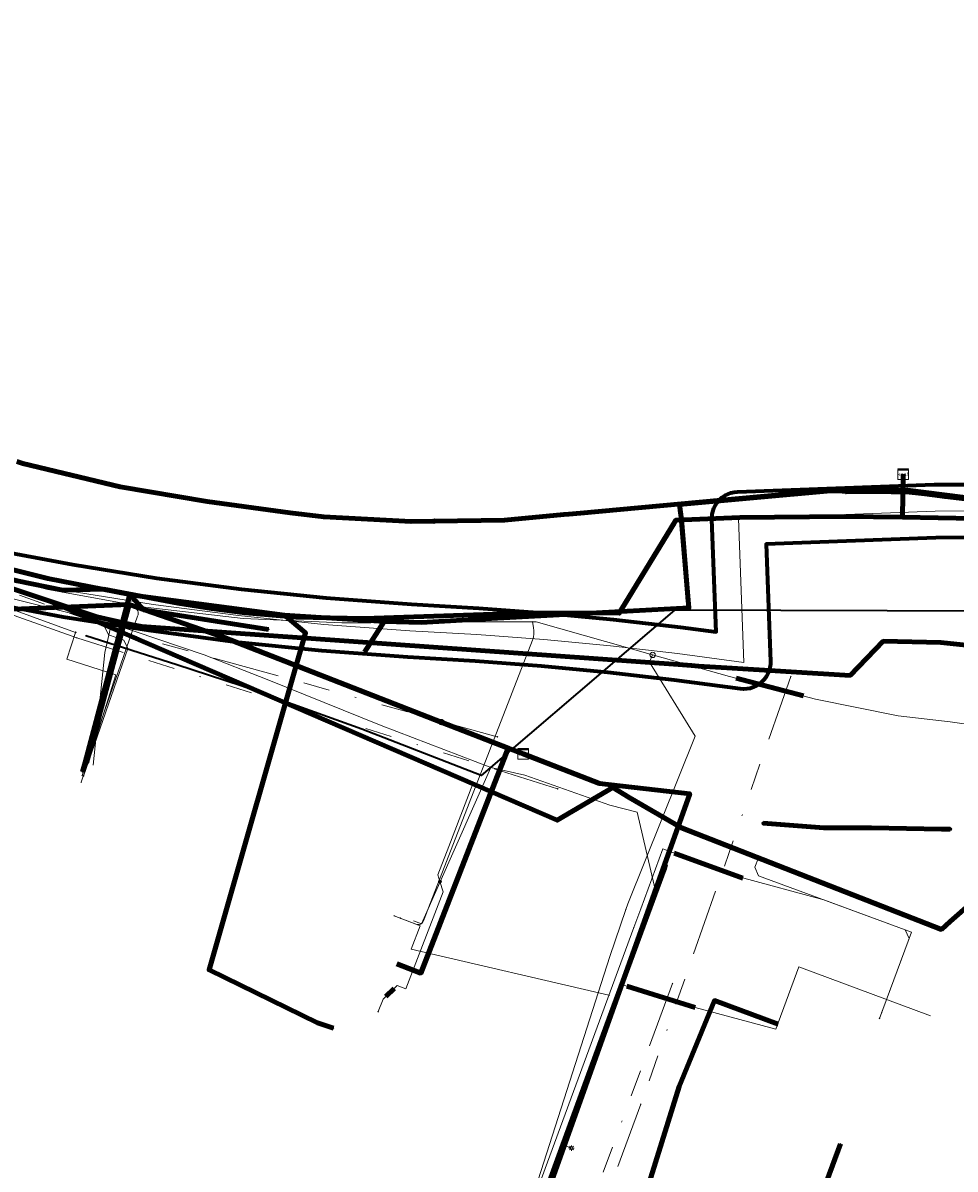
# Model space of a CAD drawing. Header units: metres. Extents: x 242122 to 243107, y 567823 to 568786.
# Tile 39 of 89: x 242435 to 242505, y 567952 to 568038. Entities that reach past the tile are written whole.
import ezdxf
from ezdxf.enums import TextEntityAlignment as Align
from ezdxf.lldxf.tags import DXFTag

# ---------------------------------------------------------------- set-up
doc = ezdxf.new("R2010")
doc.units = ezdxf.units.M
doc.linetypes.add('RI-OVERIG-SO', pattern=[17, 5, -2, 2, -2, 0, -2, 2, -2])
for name, color, linetype, lineweight in [('B-WE-IE-MEUBILAIR_ENEXIS NETBEHEER BV-S', 7, 'Continuous', 18), ('B-WE-KL-DATA_COAXKABEL_10_ZIGGO BV-G', 90, 'KL-DATA-SO', 18), ('B-WE-KL-DATA_COAXKABEL_17_ZIGGO BV-G', 90, 'KL-DATA-SO', 18), ('B-WE-KL-DATA_COAXKABEL_7_ZIGGO BV-G', 90, 'KL-DATA-SO', 18), ('B-WE-KL-DATA_DUCT_ZIGGO BV-G', 90, 'Continuous', 100), ('B-WE-KL-DATA_HULPSTUK_KPN BV-S', 90, 'Continuous', 18), ('B-WE-KL-DATA_HULPSTUK_ZIGGO BV-S', 90, 'Continuous', 18), ('B-WE-KL-DATA_KABELBED_KPN BV-G', 90, 'Continuous', 100), ('B-WE-KL-DATA_KABELBED_ZIGGO BV-G', 90, 'Continuous', 100), ('B-WE-KL-DATA_MANTELBUIS_75_ZIGGO BV-G', 90, 'Continuous', 100), ('B-WE-KL-DATA_MANTELBUIS_POLYVINYLCHLORIDE PVC_KPN BV-G', 90, 'Continuous', 100), ('B-WE-KL-DATA_MANTELBUIS_REGGEFIBER OPERATOR BV-G', 90, 'Continuous', 100), ('B-WE-KL-DATA_REGGEFIBER OPERATOR BV-G', 90, 'KL-DATA-SO', 18), ('B-WE-KL-ET_LS_400 V_ENEXIS NETBEHEER BV-G', 190, 'KL-LS-SO', 18), ('B-WE-KL-ET_LS_ENEXIS NETBEHEER BV-G', 190, 'KL-LS-SO', 18), ('B-WE-KL-ET_LS_HULPSTUK_ENEXIS NETBEHEER BV-S', 190, 'Continuous', 18), ('B-WE-KL-ET_LS_KABELBED_ENEXIS NETBEHEER BV-G', 190, 'Continuous', 100), ('B-WE-KL-ET_LS_MANTELBUIS_OVERIG_50_ENEXIS NETBEHEER BV-G', 190, 'Continuous', 100), ('B-WE-KL-GAS_HD_STAAL_100_8 BAR_ENEXIS NETBEHEER BV-G', 30, 'KL-GAS_HD-SO', 18), ('B-WE-KL-GAS_LD_HULPSTUK_ENEXIS NETBEHEER BV-S', 50, 'Continuous', 18), ('B-WE-KL-GAS_LD_MANTELBUIS_SLAGVAST PVC_110_ENEXIS NETBEHEER BV-G', 50, 'Continuous', 100), ('B-WE-KL-GAS_LD_POLYETHYLEEN PE_32_0.1 BAR_ENEXIS NETBEHEER BV-G', 50, 'KL-GAS_LD-SO', 18), ('B-WE-KL-GAS_LD_SLAGVAST PVC_25_0.1 BAR_ENEXIS NETBEHEER BV-G', 50, 'KL-GAS_LD-SO', 18), ('B-WE-KL-GAS_LD_SLAGVAST PVC_63_0.1 BAR_ENEXIS NETBEHEER BV-G', 50, 'KL-GAS_LD-SO', 18), ('B-WE-KL-GAS_LD_SLAGVAST PVC_75_0.1 BAR_ENEXIS NETBEHEER BV-G', 50, 'KL-GAS_LD-SO', 18), ('B-WE-KL-GAS_LD_STAAL_25_0.1 BAR_ENEXIS NETBEHEER BV-G', 50, 'KL-GAS_LD-SO', 18), ('B-WE-KL-WATER_HULPSTUK_WMD DRINKWATER NV-S', 170, 'Continuous', 18), ('B-WE-KL-WATER_MANTELBUIS_POLYVINYLCHLORIDE PVC_50_WMD DRINKWATER NV-G', 170, 'Continuous', 100), ('B-WE-KL-WATER_POLYETHYLEEN PE_32_WMD DRINKWATER NV-G', 170, 'KL-WATER-SO', 18), ('B-WE-KL-WATER_POLYVINYLCHLORIDE PVC_25_WMD DRINKWATER NV-G', 170, 'KL-WATER-SO', 18), ('B-WE-KL-WATER_POLYVINYLCHLORIDE PVC_32_WMD DRINKWATER NV-G', 170, 'KL-WATER-SO', 18), ('B-WE-KL-WATER_POLYVINYLCHLORIDE PVC_50_WMD DRINKWATER NV-G', 170, 'KL-WATER-SO', 18), ('B-WE-RI-VRIJVERVAL_GEMEENTE TYNAARLO-G', 210, 'RI-OVERIG-SO', 18), ('B-WE-RI-VRIJVERVAL_HULPSTUK_GEMEENTE TYNAARLO-S', 210, 'Continuous', 18), ('V-WE-KL-WATER_HULPSTUK_WMD DRINKWATER NV-S', 170, 'Continuous', 25), ('V-WE-KL-WATER_POLYVINYLCHLORIDE PVC_25_WMD DRINKWATER NV-G', 170, 'V-KL-WATER-SO', 35), ('V-WE-KL-WATER_POLYVINYLCHLORIDE PVC_32_WMD DRINKWATER NV-G', 170, 'V-KL-WATER-SO', 35)]:
    doc.layers.add(name, color=color, linetype=linetype, lineweight=lineweight)
doc.layers.add('B-WE-OG-INFO_EIS VOORZORGSMAATREGEL_ENEXIS NETBEHEER BV-GV', color=7, linetype='Continuous', lineweight=70, true_color=0xfa194b)
doc.styles.add('NLCS-ISO', font='NLCS-ISO.ttf')
doc.styles.get("Standard").update_dxf_attribs({"font": 'arial.ttf'})
tags = doc.linetypes.add('KL-DATA-SO', pattern='A,4,-1,[101,NLCS.shx,S=0.5,R=0,X=0,Y=0],-1,4,-1,["D",Standard,S=1,R=0,X=-0.25,Y=-0.5],-1.5', length=12.5).pattern_tags.tags
tags[18] = DXFTag(74, 10)
tags = doc.linetypes.add('KL-GAS_HD-SO', pattern='A,4,-1,[69,NLCS.shx,S=0.5,R=0,X=0,Y=0],-1,4,-1,["H",Standard,S=1,R=0,X=0,Y=-0.5],-2', length=13).pattern_tags.tags
tags[18] = DXFTag(74, 10)
tags = doc.linetypes.add('KL-GAS_LD-SO', pattern='A,4,-1,[69,NLCS.shx,S=0.5,R=0,X=0,Y=0],-1,4,-1,["L",Standard,S=1,R=0,X=0.25,Y=-0.5],-2', length=13).pattern_tags.tags
tags[18] = DXFTag(74, 10)
tags = doc.linetypes.add('KL-LS-SO', pattern='A,4,-1,[103,NLCS.shx,S=0.75,R=0,X=0,Y=0],-1,4,-1,["L",Standard,S=1,R=0,X=0,Y=-0.5],-2', length=13).pattern_tags.tags
tags[18] = DXFTag(74, 10)
doc.linetypes.add('KL-WATER-SO', pattern='A,7,-0.5,[168,NLCS.shx,S=0.75,R=0,X=0.75,Y=0],-2', length=9.5)
doc.linetypes.add('V-KL-WATER-SO', pattern='A,3.5,[24,NLCS.shx,S=0.5,R=0,X=0,Y=0],3.5,-0.5,[168,NLCS.shx,S=0.75,R=0,X=0.75,Y=0],-2', length=9.5)

# ---------------------------------------------------------------- blocks, each defined once
blk = doc.blocks.new('SKL-WTB_HULP_OVERIG-SO')
at = {"color": 0, "linetype": 'ByBlock', "lineweight": 18}
for points in [[(-0.14, 0.14), (0.14, -0.14)], [(0.14, 0.14), (-0.14, -0.14)]]:
    blk.add_lwpolyline(points, dxfattribs=at)
at = {"color": 0, "linetype": 'ByBlock', "lineweight": 18, "style": 'NLCS-ISO', "flags": 1}
for tag, p in [('TYPE', (1.5, 0)), ('OMSCHRIJVING', (1.5, -3)), ('LABEL', (1.5, -1.5))]:
    blk.add_attdef(tag, p, '', height=1, dxfattribs=at)
blk = doc.blocks.new('SKL-WTB_HULP_OVERLENGTE-SO')
at = {"color": 0, "linetype": 'ByBlock', "lineweight": 18}
for centre, radius in [((0, 0), 1), ((-0.42, 0), 0.417), ((0.42, 0), 0.417)]:
    blk.add_circle(centre, radius, dxfattribs=at)
at = {"color": 0, "linetype": 'ByBlock', "lineweight": 18, "style": 'NLCS-ISO', "flags": 1}
for tag, p in [('TYPE', (1.5, 0)), ('OMSCHRIJVING', (1.5, -3)), ('LABEL', (1.5, -1.5))]:
    blk.add_attdef(tag, p, '', height=1, dxfattribs=at)
blk = doc.blocks.new('SKL-WTB_HULP_KAST-SO')
at = {"color": 0, "linetype": 'ByBlock', "lineweight": 18}
for points in [[(-2, 2), (2, 2), (2, 1.68), (-2, 1.68)], [(-2, 1.52), (2, 1.52), (2, -2), (-2, -2)]]:
    blk.add_lwpolyline(points, close=True, dxfattribs=at)
at = {"color": 0, "linetype": 'ByBlock', "lineweight": 18, "style": 'NLCS-ISO'}
blk.add_text('kast', height=1.5, dxfattribs=at).set_placement((0, 0), align=Align.MIDDLE_CENTER)
at = {"color": 0, "linetype": 'ByBlock', "lineweight": 18, "style": 'NLCS-ISO', "flags": 1}
for tag, p in [('TYPE', (2.5, 0)), ('OMSCHRIJVING', (2.5, -3)), ('LABEL', (2.5, -1.5))]:
    blk.add_attdef(tag, p, '', height=1, dxfattribs=at)
blk = doc.blocks.new('SKL-WTB_HULP_MOF-SO')
at = {"linetype": 'ByBlock', "lineweight": 18}
h = blk.add_hatch(color=0, dxfattribs=at)
h.dxf.hatch_style = 1
h.paths.add_polyline_path([(-0.5625, 0, 1), (0.5625, 0, 1)])
at = {"color": 0, "linetype": 'ByBlock', "lineweight": 18}
blk.add_circle((0, 0), 0.5625, dxfattribs=at)
at = {"color": 0, "linetype": 'ByBlock', "lineweight": 18, "style": 'NLCS-ISO', "flags": 1}
for tag, p in [('TYPE', (1.5, 0)), ('OMSCHRIJVING', (1.5, -3)), ('LABEL', (1.5, -1.5))]:
    blk.add_attdef(tag, p, '', height=1, dxfattribs=at)
blk = doc.blocks.new('SIE-MEUBILAIR_PAAL_LICHTMAST-SO')
for points in [[(-0.62, 0), (-1, 0)], [(-0.71, 0.71), (-0.44, 0.44)], [(0, 1), (0, 0.62)], [(0.44, 0.44), (0.71, 0.71)], [(1, 0), (0.62, 0)], [(-0.71, -0.71), (-0.44, -0.44)], [(0, -0.62), (0, -1)], [(0.44, -0.44), (0.71, -0.71)]]:
    blk.add_lwpolyline(points)
blk.add_circle((0, 0), 0.5)
blk = doc.blocks.new('SKL-WTB_HULP_T STUK-SO')
at = {"color": 0, "linetype": 'ByBlock', "lineweight": 18}
blk.add_circle((0, 0), 1, dxfattribs=at)
at = {"color": 0, "linetype": 'ByBlock', "lineweight": -2, "style": 'NLCS-ISO'}
blk.add_text('T', height=1, dxfattribs=at).set_placement((0, 0), align=Align.MIDDLE_CENTER)
at = {"color": 0, "linetype": 'ByBlock', "lineweight": 18, "style": 'NLCS-ISO', "flags": 1}
for tag, p in [('TYPE', (1.5, 0)), ('OMSCHRIJVING', (1.5, -3)), ('LABEL', (1.5, -1.5))]:
    blk.add_attdef(tag, p, '', height=1, dxfattribs=at)
blk = doc.blocks.new('SRI-HULP_OVERIG-SO')
at = {"color": 0, "linetype": 'ByBlock', "lineweight": 18}
for points in [[(-0.14, 0.14), (0.14, -0.14)], [(0.14, 0.14), (-0.14, -0.14)]]:
    blk.add_lwpolyline(points, dxfattribs=at)
at = {"color": 0, "linetype": 'ByBlock', "lineweight": 18, "style": 'NLCS-ISO', "flags": 1}
for tag, p in [('TYPE', (1.5, 0)), ('OMSCHRIJVING', (1.5, -3)), ('LABEL', (1.5, -1.5))]:
    blk.add_attdef(tag, p, '', height=1, dxfattribs=at)

msp = doc.modelspace()

# ---------------------------------------------------------------- linework, layer by layer
at = {"layer": 'B-WE-KL-DATA_COAXKABEL_10_ZIGGO BV-G'}
for points in [[(242472.872, 567982.999), (242450.413, 567991.736), (242443.27, 567994.221), (242432.647, 567993.796), (242404.831, 568000.849), (242389.561, 568004.768), (242376.72, 568009.446), (242379.305, 568016.479), (242372.853, 568018.829), (242355.756, 568024.467), (242331.372, 568033.576), (242327.351, 568020.544)], [(242472.872, 567982.999), (242450.413, 567991.736), (242443.27, 567994.221), (242432.647, 567993.796), (242404.831, 568000.849), (242389.561, 568004.768), (242376.72, 568009.446), (242374.333, 568002.956)], [(242472.872, 567982.999), (242450.413, 567991.736), (242443.27, 567994.221), (242432.647, 567993.796), (242404.831, 568000.849), (242404.082, 567995.876), (242403.712, 567994.969), (242401.777, 567983.332), (242399.679, 567973.462), (242397.657, 567965.923), (242397.379, 567965.202), (242404.185, 567963.67), (242409.732, 567961.954), (242409.139, 567959.992)], [(242466.722, 567985.391), (242472.872, 567982.999)], [(242472.872, 567982.999), (242478.619, 567980.763), (242485.383, 567979.998), (242472.376, 567943.493), (242470.301, 567937.914), (242481.506, 567933.882), (242484.205, 567941.381), (242479.73, 567942.992), (242481.541, 567948.166), (242484.596, 567957.996), (242487.236, 567964.464), (242492.034, 567962.688)]]:
    msp.add_lwpolyline(points, dxfattribs=at)
at = {"layer": 'B-WE-KL-DATA_COAXKABEL_17_ZIGGO BV-G'}
msp.add_lwpolyline([(242472.872, 567982.999), (242478.619, 567980.763), (242485.383, 567979.998), (242472.376, 567943.493)], dxfattribs=at)
at = {"layer": 'B-WE-KL-DATA_COAXKABEL_7_ZIGGO BV-G'}
for points in [[(242418.473, 567989.83), (242419.102, 567991.728), (242411.829, 567994.257), (242404.082, 567995.876), (242404.831, 568000.849), (242432.647, 567993.796), (242443.27, 567994.221), (242450.413, 567991.736), (242472.872, 567982.999)], [(242472.872, 567982.999), (242450.413, 567991.736), (242443.27, 567994.221), (242440.068, 567982.313)], [(242463.387, 567967.229), (242465.19, 567966.529), (242471.75, 567983.435), (242472.872, 567982.999)]]:
    msp.add_lwpolyline(points, dxfattribs=at)
at = {"layer": 'B-WE-KL-DATA_DUCT_ZIGGO BV-G'}
for points in [[(242501.365, 568000.772), (242496.998, 568000.844), (242489.141, 568000.748), (242484.347, 568000.566), (242480.091, 567993.57), (242473.62, 567993.601), (242460.924, 567993.158), (242455.816, 567993.282), (242451.996, 567993.597), (242449.461, 567993.912), (242446.937, 567994.311), (242441.365, 567995.375), (242438.292, 567995.297), (242434.862, 567996.005)], [(242501.365, 568000.772), (242496.998, 568000.844), (242489.141, 568000.748), (242484.347, 568000.566), (242480.091, 567993.57), (242473.62, 567993.601), (242460.924, 567993.158), (242455.816, 567993.282), (242451.996, 567993.597), (242449.461, 567993.912), (242446.937, 567994.311), (242441.365, 567995.375), (242438.292, 567995.297), (242434.862, 567996.005)], [(242501.365, 568000.772), (242509.41, 568000.64), (242526.595, 567997.506), (242529.93, 567996.211), (242533.006, 567994.684), (242535.946, 567992.91), (242538.73, 567990.901), (242542.368, 567987.717), (242543.689, 567986.439), (242544.494, 567985.632), (242545.746, 567984.646), (242545.987, 567984.602), (242548.861, 567980.516)], [(242546.555, 567987.782), (242546.243, 567985.044), (242546.119, 567984.721), (242545.987, 567984.602), (242545.746, 567984.646), (242544.494, 567985.632), (242543.689, 567986.439), (242542.368, 567987.717), (242538.73, 567990.901), (242535.946, 567992.91), (242533.006, 567994.684), (242529.93, 567996.211), (242526.595, 567997.506), (242509.41, 568000.64), (242501.365, 568000.772)]]:
    msp.add_lwpolyline(points, dxfattribs=at)
at = {"layer": 'B-WE-KL-DATA_KABELBED_KPN BV-G'}
for points in [[(242454.933, 567993.42), (242462.423, 567992.948), (242465.214, 567992.875), (242470.494, 567993.18), (242485.321, 567993.969), (242485.24, 567994.835), (242484.807, 568000), (242484.741, 568000.788), (242484.626, 568001.734), (242495.967, 568002.765), (242500, 568002.797), (242501.757, 568002.812), (242510.218, 568001.738), (242518.568, 568000), (242524.538, 567998.326)], [(242485.279, 567994.409), (242485.24, 567994.835), (242484.741, 568000.788), (242484.676, 568001.32)], [(242426.768, 567999.305), (242431.096, 567997.687), (242437.176, 567996.188), (242443.318, 567994.964), (242443.341, 567994.96), (242454.933, 567993.42)], [(242443.322, 567994.98), (242443.318, 567994.964), (242439.973, 567982.345), (242439.758, 567981.659)], [(242453.753, 567992.356), (242444.353, 567993.829), (242443.341, 567994.96), (242443.322, 567994.98)], [(242454.933, 567993.42), (242456.531, 567992.082), (242449.276, 567966.765), (242457.418, 567962.787), (242458.624, 567962.383)], [(242462.438, 567992.971), (242462.423, 567992.948), (242460.964, 567990.644)], [(242486.102, 567924.939), (242496.705, 567953.699)]]:
    msp.add_lwpolyline(points, dxfattribs=at)
at = {"layer": 'B-WE-KL-DATA_KABELBED_ZIGGO BV-G'}
for points in [[(242480.322, 567993.949), (242480.091, 567993.57), (242473.62, 567993.601), (242460.924, 567993.158), (242455.816, 567993.282), (242451.996, 567993.597), (242449.461, 567993.912), (242446.937, 567994.311), (242441.365, 567995.375), (242438.292, 567995.297), (242434.862, 567996.005), (242431.458, 567996.834), (242428.087, 567997.782), (242423.286, 567999.348), (242409.823, 568004.222), (242408.209, 568005.547), (242373.374, 568019.72), (242360.541, 568024.779)], [(242501.418, 568004.02), (242501.365, 568000.772)], [(242404.831, 568000.849), (242432.647, 567993.796), (242443.27, 567994.221)], [(242484.212, 568000.345), (242480.322, 567993.949)], [(242501.365, 568000.772), (242496.998, 568000.844), (242489.141, 568000.748), (242484.347, 568000.566), (242484.212, 568000.345)], [(242526.595, 567997.506), (242509.41, 568000.64), (242501.365, 568000.772)], [(242443.27, 567994.221), (242440.068, 567982.313)], [(242443.27, 567994.221), (242450.413, 567991.736), (242466.722, 567985.391)], [(242466.722, 567985.391), (242471.75, 567983.435)], [(242463.387, 567967.229), (242465.19, 567966.529), (242471.75, 567983.435)], [(242471.75, 567983.435), (242472.872, 567982.999)], [(242472.872, 567982.999), (242478.619, 567980.763), (242485.383, 567979.998), (242472.376, 567943.493)], [(242481.525, 567948.12), (242484.596, 567957.996), (242487.236, 567964.464), (242492.034, 567962.688)]]:
    msp.add_lwpolyline(points, dxfattribs=at)
at = {"layer": 'B-WE-KL-DATA_MANTELBUIS_75_ZIGGO BV-G'}
msp.add_lwpolyline([(242480.322, 567993.949), (242484.212, 568000.345)], dxfattribs=at)
at = {"layer": 'B-WE-KL-DATA_MANTELBUIS_POLYVINYLCHLORIDE PVC_KPN BV-G'}
msp.add_lwpolyline([(242485.279, 567994.409), (242485.24, 567994.835), (242484.741, 568000.788), (242484.676, 568001.32)], dxfattribs=at)
at = {"layer": 'B-WE-KL-DATA_MANTELBUIS_REGGEFIBER OPERATOR BV-G'}
msp.add_lwpolyline([(242480.656, 567965.532), (242485.788, 567963.942)], dxfattribs=at)
at = {"layer": 'B-WE-KL-DATA_REGGEFIBER OPERATOR BV-G'}
for points in [[(242431.344, 567995.456), (242441.937, 567992.788), (242448.903, 567990.439), (242453.638, 567988.586), (242462.217, 567985.122), (242470.452, 567981.987), (242465.249, 567970.222), (242464.639, 567970.459)], [(242431.344, 567995.456), (242441.937, 567992.788), (242441.46, 567990.619), (242440.56, 567982.143)], [(242431.344, 567995.456), (242441.937, 567992.788), (242448.903, 567990.439), (242453.638, 567988.586), (242462.217, 567985.122), (242470.452, 567981.987), (242473.004, 567981.393), (242479.382, 567979.151), (242481.449, 567978.628), (242482.889, 567972.385), (242480.27, 567965.666), (242470.569, 567939.148), (242459.786, 567942.401), (242452.382, 567944.634)], [(242431.344, 567995.456), (242441.937, 567992.788), (242448.903, 567990.439), (242453.638, 567988.586), (242462.217, 567985.122), (242470.452, 567981.987), (242473.004, 567981.393), (242479.382, 567979.151), (242481.449, 567978.628), (242482.889, 567972.385), (242480.27, 567965.666), (242480.656, 567965.532), (242485.788, 567963.943), (242491.868, 567962.324), (242493.585, 567966.988), (242503.485, 567963.32), (242503.479, 567963.304)]]:
    msp.add_lwpolyline(points, dxfattribs=at)
at = {"layer": 'B-WE-KL-ET_LS_400 V_ENEXIS NETBEHEER BV-G'}
for points in [[(242480.846, 567979.709), (242484.779, 567977.442), (242504.3, 567969.807), (242504.964, 567970.403), (242519.247, 567982.983), (242525.429, 567998.834), (242529.067, 568000.478), (242528.618, 568001.472), (242508.18, 568050.783), (242485.261, 568101.921), (242513.907, 568114.796), (242536.433, 568123.193), (242537.404, 568123.488), (242537.055, 568124.38), (242525.769, 568149.306), (242523.579, 568155.447), (242520.969, 568162.008), (242521.371, 568162.174)], [(242484.876, 567989.682), (242444.22, 567992.58), (242443.542, 567992.706), (242442.862, 567992.841), (242442.184, 567992.986), (242441.508, 567993.142), (242440.835, 567993.307), (242388.334, 568010.738), (242382.701, 568013.093), (242382.088, 568014.326), (242376.653, 568016.365)], [(242480.846, 567979.709), (242479.605, 567980.468), (242475.437, 567978.013), (242437.231, 567994.502), (242404.38, 568005.41)], [(242434.831, 568004.968), (242435.282, 568004.823), (242442.598, 568003.066), (242449.146, 568001.962), (242455.368, 568001.121), (242457.895, 568000.802), (242464.453, 568000.453), (242466.19, 568000.481)], [(242466.19, 568000.481), (242471.467, 568000.562), (242475.922, 568000.974), (242476.311, 568001.015), (242477.192, 568001.092), (242495.326, 568002.775), (242496.853, 568002.729)], [(242496.853, 568002.729), (242497.103, 568002.722)], [(242497.103, 568002.722), (242497.353, 568002.714)], [(242497.353, 568002.714), (242497.475, 568002.71), (242500.52, 568002.688), (242501.676, 568002.688), (242503.057, 568002.529), (242504.57, 568002.334), (242506.497, 568002.114), (242511.095, 568001.55), (242511.639, 568001.49), (242513.218, 568001.19), (242515.032, 568000.788), (242515.866, 568000.611), (242518.133, 567999.821), (242520.37, 567999.356), (242523.579, 567998.558), (242524.241, 567998.366), (242524.197, 567997.954)], [(242441.46, 567992.677), (242441.425, 567992.578), (242441.733, 567991.941), (242442.866, 567991.546), (242443.173, 567990.909), (242439.833, 567981.335)], [(242521.007, 567987.495), (242516.949, 567988.971), (242512.784, 567990.112), (242508.54, 567990.912), (242504.244, 567991.364), (242499.927, 567991.466), (242497.431, 567988.896), (242488.169, 567989.47), (242486.041, 567989.599)], [(242485.516, 567989.636), (242484.876, 567989.682)], [(242486.041, 567989.599), (242485.516, 567989.636)], [(242469.1, 567980.748), (242467.284, 567976.033), (242466.459, 567973.908), (242466.621, 567973.407)], [(242490.55, 567975.185), (242490.275, 567974.481), (242490.562, 567973.842), (242501.576, 567969.768), (242501.872, 567969.126), (242499.826, 567963.592)], [(242483.457, 567974.33), (242479.324, 567963.117), (242475.861, 567953.626), (242471.216, 567940.879)], [(242483.577, 567974.654), (242483.457, 567974.33)], [(242466.621, 567973.407), (242466.874, 567972.621), (242464.052, 567965.349), (242463.4, 567965.602), (242462.352, 567964.561), (242461.99, 567963.629)], [(242475.861, 567953.626), (242476.509, 567953.383)]]:
    msp.add_lwpolyline(points, dxfattribs=at)
at = {"layer": 'B-WE-KL-ET_LS_ENEXIS NETBEHEER BV-G'}
msp.add_lwpolyline([(242504.956, 567977.342), (242504.307, 567977.342), (242499.03, 567977.446), (242495.471, 567977.446), (242490.906, 567977.781)], dxfattribs=at)
at = {"layer": 'B-WE-KL-ET_LS_KABELBED_ENEXIS NETBEHEER BV-G'}
for points in [[(242437.231, 567994.502), (242404.38, 568005.41)], [(242434.831, 568004.968), (242435.282, 568004.823), (242442.598, 568003.066), (242449.146, 568001.962), (242455.368, 568001.121), (242457.895, 568000.802), (242464.453, 568000.453), (242466.19, 568000.481)], [(242466.19, 568000.481), (242471.467, 568000.562), (242475.922, 568000.974), (242476.311, 568001.015), (242477.192, 568001.092), (242495.326, 568002.775), (242496.853, 568002.729)], [(242496.853, 568002.729), (242497.103, 568002.722)], [(242497.103, 568002.722), (242497.353, 568002.714)], [(242497.353, 568002.714), (242497.475, 568002.71), (242500.52, 568002.688), (242501.676, 568002.688), (242503.057, 568002.529), (242504.57, 568002.334), (242506.497, 568002.114), (242511.095, 568001.55), (242511.639, 568001.49), (242513.218, 568001.19), (242515.032, 568000.788), (242515.866, 568000.611), (242518.133, 567999.821), (242520.37, 567999.356), (242523.579, 567998.558), (242524.241, 567998.366), (242524.197, 567997.954)], [(242480.846, 567979.709), (242479.605, 567980.468), (242475.437, 567978.013), (242437.231, 567994.502)], [(242484.876, 567989.682), (242444.22, 567992.58), (242443.542, 567992.706), (242442.862, 567992.841), (242442.184, 567992.986), (242441.508, 567993.142), (242440.835, 567993.307), (242437.231, 567994.502)], [(242521.007, 567987.495), (242516.949, 567988.971), (242512.784, 567990.112), (242508.54, 567990.912), (242504.244, 567991.364), (242499.927, 567991.466), (242497.431, 567988.896), (242488.169, 567989.47), (242486.041, 567989.599)], [(242485.516, 567989.636), (242484.876, 567989.682)], [(242486.041, 567989.599), (242485.516, 567989.636)], [(242480.846, 567979.709), (242484.779, 567977.442), (242504.3, 567969.807), (242504.964, 567970.403), (242511.453, 567976.118)], [(242504.956, 567977.342), (242504.307, 567977.342), (242499.03, 567977.446), (242495.471, 567977.446), (242490.906, 567977.781)], [(242483.457, 567974.33), (242479.324, 567963.117), (242475.861, 567953.626), (242472.497, 567944.394)], [(242483.577, 567974.654), (242483.457, 567974.33)]]:
    msp.add_lwpolyline(points, dxfattribs=at)
at = {"layer": 'B-WE-KL-ET_LS_MANTELBUIS_OVERIG_50_ENEXIS NETBEHEER BV-G'}
msp.add_lwpolyline([(242463.171, 567965.375), (242462.55, 567964.758)], dxfattribs=at)
at = {"layer": 'B-WE-KL-GAS_HD_STAAL_100_8 BAR_ENEXIS NETBEHEER BV-G'}
msp.add_lwpolyline([(242521.932, 568002.557), (242521.223, 568002.545), (242520.642, 568002.525), (242508.091, 568001.251), (242503.827, 568001.236), (242489.048, 568000.69), (242489.449, 567989.861), (242484.456, 567990.531), (242479.445, 567991.106), (242474.423, 567991.583), (242469.393, 567991.964), (242464.357, 567992.248), (242457.902, 567992.731), (242451.477, 567993.392), (242445.072, 567994.231), (242438.693, 567995.247), (242432.345, 567996.439)], dxfattribs=at)
at = {"layer": 'B-WE-KL-GAS_LD_MANTELBUIS_SLAGVAST PVC_110_ENEXIS NETBEHEER BV-G'}
msp.add_lwpolyline([(242493.934, 567987.349), (242488.868, 567988.675)], dxfattribs=at)
at = {"layer": 'B-WE-KL-GAS_LD_POLYETHYLEEN PE_32_0.1 BAR_ENEXIS NETBEHEER BV-G'}
msp.add_lwpolyline([(242443.021, 567994.283), (242443.619, 567994.014), (242443.723, 567993.959), (242443.808, 567993.895), (242443.874, 567993.823), (242443.92, 567993.742), (242443.947, 567993.653), (242443.954, 567993.556), (242443.942, 567993.451), (242443.911, 567993.337), (242439.739, 567981.368)], dxfattribs=at)
at = {"layer": 'B-WE-KL-GAS_LD_SLAGVAST PVC_25_0.1 BAR_ENEXIS NETBEHEER BV-G'}
msp.add_lwpolyline([(242473.567, 567992.909), (242473.651, 567992.492), (242473.683, 567992.249), (242473.681, 567992.008), (242473.643, 567991.771), (242473.57, 567991.536), (242465.591, 567970.973)], dxfattribs=at)
at = {"layer": 'B-WE-KL-GAS_LD_SLAGVAST PVC_63_0.1 BAR_ENEXIS NETBEHEER BV-G'}
msp.add_lwpolyline([(242459.244, 567903.04), (242459.081, 567905.166), (242459.289, 567906.847), (242459.94, 567910.645), (242460.648, 567912.691), (242461.566, 567915.648), (242464.982, 567925.541), (242469.133, 567937.161), (242471.623, 567943.573), (242479.382, 567967.767), (242480.58, 567971.305), (242480.733, 567971.72), (242485.804, 567984.317), (242482.361, 567989.887), (242482.601, 567990.436)], dxfattribs=at)
at = {"layer": 'B-WE-KL-GAS_LD_SLAGVAST PVC_75_0.1 BAR_ENEXIS NETBEHEER BV-G'}
for points in [[(242410.97, 568004.224), (242422.952, 567999.537), (242429.993, 567997.203), (242437.177, 567995.36), (242444.472, 567994.016), (242451.841, 567993.177), (242459.251, 567992.846), (242460.337, 567992.841), (242461.423, 567992.846), (242462.51, 567992.863), (242463.595, 567992.89), (242464.678, 567992.929), (242473.854, 567992.908), (242482.601, 567990.436)], [(242520.463, 567982.77), (242516.6, 567983.542), (242512.729, 567984.238), (242508.846, 567984.858), (242504.951, 567985.401), (242501.045, 567985.867), (242494.825, 567987.116), (242488.372, 567988.805), (242482.601, 567990.436)]]:
    msp.add_lwpolyline(points, dxfattribs=at)
at = {"layer": 'B-WE-KL-GAS_LD_STAAL_25_0.1 BAR_ENEXIS NETBEHEER BV-G'}
msp.add_lwpolyline([(242465.591, 567970.973), (242465.409, 567970.506), (242465.36, 567970.4), (242465.301, 567970.314), (242465.234, 567970.248), (242465.158, 567970.202), (242465.073, 567970.177), (242464.979, 567970.171), (242464.876, 567970.186), (242464.764, 567970.221), (242463.644, 567970.656)], dxfattribs=at)
at = {"layer": 'B-WE-KL-WATER_MANTELBUIS_POLYVINYLCHLORIDE PVC_50_WMD DRINKWATER NV-G'}
msp.add_lwpolyline([(242484.219, 567975.548), (242489.389, 567973.671)], dxfattribs=at)
at = {"layer": 'B-WE-KL-WATER_POLYETHYLEEN PE_32_WMD DRINKWATER NV-G'}
msp.add_lwpolyline([(242481.192, 567969.95), (242481.712, 567971.357), (242483.362, 567975.862), (242489.172, 567973.73), (242495.471, 567972.026), (242502.041, 567969.61), (242499.643, 567963.126)], dxfattribs=at)
at = {"layer": 'B-WE-KL-WATER_POLYVINYLCHLORIDE PVC_25_WMD DRINKWATER NV-G'}
for points in [[(242439.664, 567980.865), (242440.424, 567983.049), (242442.272, 567988.927), (242438.581, 567990.115), (242439.256, 567992.128)], [(242479.321, 567964.867), (242464.458, 567968.329), (242465.137, 567970.077), (242463.178, 567970.836)]]:
    msp.add_lwpolyline(points, dxfattribs=at)
at = {"layer": 'B-WE-KL-WATER_POLYVINYLCHLORIDE PVC_32_WMD DRINKWATER NV-G'}
msp.add_lwpolyline([(242408.618, 568003.289), (242439.256, 567992.128)], dxfattribs=at)
at = {"layer": 'B-WE-KL-WATER_POLYVINYLCHLORIDE PVC_50_WMD DRINKWATER NV-G'}
msp.add_lwpolyline([(242463.546, 567921.947), (242462.631, 567922.27), (242463.259, 567923.959), (242464.373, 567924.262), (242481.192, 567969.95)], dxfattribs=at)
at = {"layer": 'B-WE-OG-INFO_EIS VOORZORGSMAATREGEL_ENEXIS NETBEHEER BV-GV'}
for points in [[(242432.735, 567998.401), (242439.036, 567997.218), (242445.36, 567996.21), (242451.708, 567995.379), (242458.081, 567994.723), (242464.488, 567994.244), (242469.544, 567993.958), (242474.612, 567993.574), (242479.673, 567993.093), (242484.684, 567992.518), (242487.362, 567992.159), (242487.049, 568000.616), (242487.068, 568000.973), (242487.12, 568001.22), (242487.203, 568001.461), (242487.314, 568001.686), (242487.454, 568001.898), (242487.619, 568002.09), (242487.806, 568002.258), (242488.014, 568002.402), (242488.24, 568002.519), (242488.477, 568002.607), (242488.722, 568002.663), (242488.974, 568002.689), (242503.753, 568003.235), (242507.986, 568003.251)], [(242508.293, 567999.261), (242503.867, 567999.236), (242491.121, 567998.765), (242491.448, 567989.935), (242491.445, 567989.741), (242491.415, 567989.492), (242491.352, 567989.245), (242491.26, 567989.011), (242491.138, 567988.79), (242490.989, 567988.585), (242490.815, 567988.4), (242490.62, 567988.24), (242490.406, 567988.105), (242490.178, 567987.999), (242489.936, 567987.921), (242489.687, 567987.875), (242489.436, 567987.861), (242489.183, 567987.879), (242484.208, 567988.546), (242479.237, 567989.117), (242474.254, 567989.59), (242469.258, 567989.968), (242464.208, 567990.254), (242457.752, 567990.737), (242451.272, 567991.402), (242444.757, 567992.256), (242438.324, 567993.281), (242431.976, 567994.473)]]:
    msp.add_lwpolyline(points, dxfattribs=at)
at = {"layer": 'B-WE-RI-VRIJVERVAL_GEMEENTE TYNAARLO-G'}
for points in [[(242443.515, 567991.907), (242404.77, 568005.67)], [(242439.348, 567991.709), (242403.22, 568004.74)], [(242475.465, 567980.371), (242439.348, 567991.709)], [(242470.932, 567984.275), (242443.515, 567991.907)], [(242492.98, 567988.82), (242481.718, 567956.678)], [(242484.1, 567965.75), (242468.977, 567924.582)], [(242481.718, 567956.678), (242470.188, 567925.489)]]:
    msp.add_lwpolyline(points, dxfattribs=at)
at = {"layer": 'V-WE-KL-WATER_POLYVINYLCHLORIDE PVC_25_WMD DRINKWATER NV-G'}
msp.add_lwpolyline([(242603.723, 567901.745), (242603.664, 567902.471), (242597.566, 567901.941), (242580.236, 567900.52), (242569.375, 567927.461), (242562.157, 567945.327), (242556.309, 567957.695), (242552.975, 567963.361), (242548.668, 567969.773), (242543.063, 567976.091), (242535.416, 567981.852), (242529.694, 567985.754), (242523.246, 567989.344), (242518.594, 567991.234), (242513.774, 567992.442), (242508.208, 567993.725), (242484.241, 567993.787), (242469.715, 567981.37), (242460.766, 567984.864)], dxfattribs=at)
at = {"layer": 'V-WE-KL-WATER_POLYVINYLCHLORIDE PVC_32_WMD DRINKWATER NV-G'}
msp.add_lwpolyline([(242460.766, 567984.864), (242451.695, 567988.102), (242446.867, 567989.683), (242440.023, 567991.861)], dxfattribs=at)

# ---------------------------------------------------------------- block references
at = {"layer": 'B-WE-IE-MEUBILAIR_ENEXIS NETBEHEER BV-S', "xscale": 0.2, "yscale": 0.2, "zscale": 0.2}
for p in [(242497.103, 568002.722), (242466.19, 568000.481), (242483.457, 567974.33), (242476.509, 567953.383)]:
    msp.add_blockref('SIE-MEUBILAIR_PAAL_LICHTMAST-SO', p, dxfattribs=at)
at = {"layer": 'B-WE-KL-DATA_HULPSTUK_KPN BV-S', "xscale": 0.2, "yscale": 0.2, "zscale": 0.2}
for p in [(242443.323, 567994.98), (242454.933, 567993.42), (242462.438, 567992.971), (242453.753, 567992.356), (242460.964, 567990.644), (242439.758, 567981.659), (242458.624, 567962.383), (242496.705, 567953.699)]:
    msp.add_blockref('SKL-WTB_HULP_OVERIG-SO', p, dxfattribs=at)
at = {"layer": 'B-WE-KL-DATA_HULPSTUK_ZIGGO BV-S', "xscale": 0.2, "yscale": 0.2, "zscale": 0.2}
for name, p in [('SKL-WTB_HULP_KAST-SO', (242501.418, 568004.02)), ('SKL-WTB_HULP_OVERIG-SO', (242501.365, 568000.772)), ('SKL-WTB_HULP_OVERLENGTE-SO', (242466.722, 567985.391)), ('SKL-WTB_HULP_KAST-SO', (242472.872, 567982.999))]:
    msp.add_blockref(name, p, dxfattribs=at)
at = {"layer": 'B-WE-KL-ET_LS_HULPSTUK_ENEXIS NETBEHEER BV-S', "xscale": 0.2, "yscale": 0.2, "zscale": 0.2}
for name, p in [('SKL-WTB_HULP_MOF-SO', (242496.853, 568002.729)), ('SKL-WTB_HULP_MOF-SO', (242497.353, 568002.714)), ('SKL-WTB_HULP_MOF-SO', (242441.46, 567992.677)), ('SKL-WTB_HULP_MOF-SO', (242500.6, 567991.45)), ('SKL-WTB_HULP_MOF-SO', (242463.385, 567991.214)), ('SKL-WTB_HULP_MOF-SO', (242484.876, 567989.682)), ('SKL-WTB_HULP_MOF-SO', (242485.516, 567989.636)), ('SKL-WTB_HULP_MOF-SO', (242486.041, 567989.599)), ('SKL-WTB_HULP_OVERIG-SO', (242439.833, 567981.335)), ('SKL-WTB_HULP_MOF-SO', (242469.1, 567980.748)), ('SKL-WTB_HULP_MOF-SO', (242480.846, 567979.709)), ('SKL-WTB_HULP_MOF-SO', (242490.906, 567977.781)), ('SKL-WTB_HULP_MOF-SO', (242504.956, 567977.342)), ('SKL-WTB_HULP_MOF-SO', (242490.55, 567975.185)), ('SKL-WTB_HULP_MOF-SO', (242483.577, 567974.654)), ('SKL-WTB_HULP_MOF-SO', (242466.621, 567973.407)), ('SKL-WTB_HULP_OVERIG-SO', (242461.99, 567963.629)), ('SKL-WTB_HULP_OVERIG-SO', (242499.826, 567963.592)), ('SKL-WTB_HULP_MOF-SO', (242475.861, 567953.626))]:
    msp.add_blockref(name, p, dxfattribs=at)
at = {"layer": 'B-WE-KL-GAS_LD_HULPSTUK_ENEXIS NETBEHEER BV-S', "xscale": 0.2, "yscale": 0.2, "zscale": 0.2}
for name, p in [('SKL-WTB_HULP_OVERIG-SO', (242443.021, 567994.283)), ('SKL-WTB_HULP_OVERIG-SO', (242473.567, 567992.909)), ('SKL-WTB_HULP_T STUK-SO', (242482.601, 567990.436)), ('SKL-WTB_HULP_OVERIG-SO', (242439.739, 567981.368)), ('SKL-WTB_HULP_OVERIG-SO', (242465.591, 567970.973)), ('SKL-WTB_HULP_OVERIG-SO', (242480.58, 567971.305)), ('SKL-WTB_HULP_OVERIG-SO', (242463.644, 567970.656))]:
    msp.add_blockref(name, p, dxfattribs=at)
at = {"layer": 'B-WE-KL-WATER_HULPSTUK_WMD DRINKWATER NV-S', "xscale": 0.2, "yscale": 0.2, "zscale": 0.2}
for p in [(242439.256, 567992.128), (242460.766, 567984.864), (242439.664, 567980.865), (242463.178, 567970.836), (242481.192, 567969.95), (242479.321, 567964.867), (242499.643, 567963.126)]:
    msp.add_blockref('SKL-WTB_HULP_OVERIG-SO', p, dxfattribs=at)
at = {"layer": 'B-WE-RI-VRIJVERVAL_HULPSTUK_GEMEENTE TYNAARLO-S', "xscale": 0.2, "yscale": 0.2, "zscale": 0.2}
for p in [(242439.348, 567991.709), (242443.515, 567991.907), (242492.98, 567988.82), (242470.932, 567984.275), (242475.465, 567980.371), (242484.1, 567965.75), (242481.718, 567956.678)]:
    msp.add_blockref('SRI-HULP_OVERIG-SO', p, dxfattribs=at)
at = {"layer": 'V-WE-KL-WATER_HULPSTUK_WMD DRINKWATER NV-S', "xscale": 0.2, "yscale": 0.2, "zscale": 0.2}
msp.add_blockref('SKL-WTB_HULP_OVERIG-SO', (242440.023, 567991.861), dxfattribs=at)

doc.saveas('drawing.dxf')
